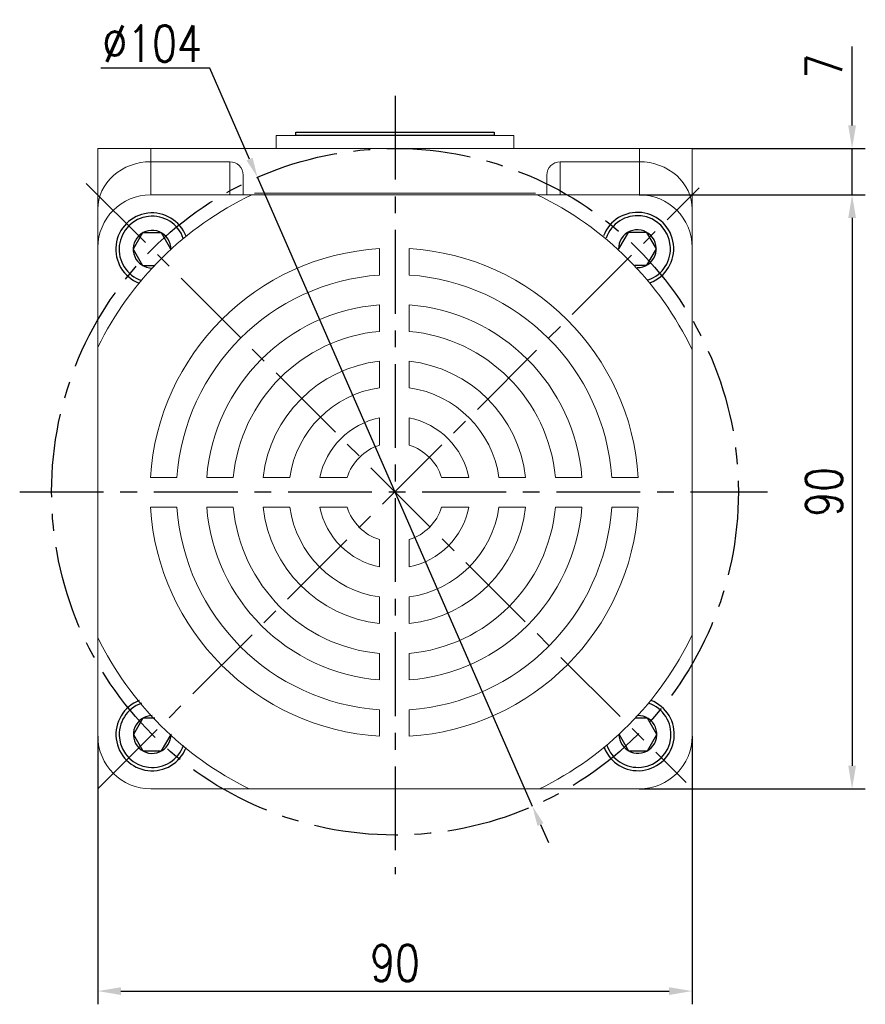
# Model space of a CAD drawing. Header units: inches. Extents: x 837 to 6223, y -2862 to 3098.
# Tile 23 of 139: x 3908 to 4036, y -2464 to -2315. Entities that reach past the tile are written whole.
import ezdxf

# ---------------------------------------------------------------- set-up
doc = ezdxf.new("R2010")
doc.units = ezdxf.units.IN
doc.header["$LTSCALE"] = 10
doc.header["$MEASUREMENT"] = 0
doc.linetypes.add('CENTER', pattern=[10.16, 6.35, -1.27, 1.27, -1.27])
for name, color, linetype in [('1轮廓实线层', 7, 'Continuous'), ('3中心线层', 1, 'CENTER'), ('7标注层', 4, 'Continuous')]:
    doc.layers.add(name, color=color, linetype=linetype)
doc.styles.add('PC_TEXTSTYLE', font='isocp.shx', dxfattribs={"width": 0.8, "bigfont": 'HZFS.SHX'})
doc.styles.add('TH_GBDIM', font='romans.shx', dxfattribs={"width": 0.8, "bigfont": 'gbcbig.shx'})
doc.dimstyles.new('TH_GBDIM', dxfattribs={"dimtxt": 3.5, "dimasz": 2.5, "dimexe": 2, "dimexo": 0, "dimgap": 1, "dimtad": 1, "dimdec": 4, "dimdsep": 46, "dimtxsty": 'TH_GBDIM', "dimcen": 0.09, "dimclrd": 4, "dimclre": 4, "dimclrt": 3, "dimadec": 0, "dimazin": 0, "dimtfac": 1, "dimtdec": 4, "dimtmove": 0, "dimatfit": 3, "dimfxl": 1, "dimtzin": 0, "dimarcsym": 0})
doc.dimstyles.new('直径标注A3', dxfattribs={"dimtxt": 3.5, "dimasz": 3, "dimexe": 2, "dimexo": 0.0625, "dimgap": 1, "dimtad": 1, "dimtih": 1, "dimtoh": 1, "dimdsep": 46, "dimtxsty": 'PC_TEXTSTYLE', "dimsah": 1, "dimcen": 0.09, "dimclrt": 3, "dimadec": 0, "dimazin": 0, "dimtfac": 0.7, "dimtmove": 0, "dimatfit": 0, "dimfxl": 1, "dimtzin": 0, "dimarcsym": 0})

# ---------------------------------------------------------------- blocks, each defined once
blk = doc.blocks.new('*D559')
at = {"layer": '7标注层', "color": 4, "lineweight": -2, "transparency": 16777216}
for p, q in [((3919.91, -2423.6), (3919.91, -2464.23)), ((4009.91, -2423.6), (4009.91, -2464.23)), ((3923.41, -2462.23), (4006.41, -2462.23))]:
    blk.add_line(p, q, dxfattribs=at)
at = {"layer": '7标注层', "color": 4, "transparency": 16777216}
for points in [[(3923.41, -2461.65), (3923.41, -2462.82), (3919.91, -2462.23)], [(4006.41, -2461.65), (4006.41, -2462.82), (4009.91, -2462.23)]]:
    blk.add_solid(points, dxfattribs=at)
at = {"layer": 'Defpoints', "color": 0, "transparency": 16777216}
for p in [(3919.91, -2423.6), (4009.91, -2423.6), (4009.91, -2462.23)]:
    blk.add_point(p, dxfattribs=at)
at = {"layer": '7标注层', "color": 3, "transparency": 16777216, "insert": (3964.91, -2457.98), "char_height": 5.5, "attachment_point": 5, "style": 'TH_GBDIM'}
blk.add_mtext('90', dxfattribs=at)
blk = doc.blocks.new('*D560')
at = {"layer": '7标注层', "color": 4, "lineweight": -2, "transparency": 16777216}
for p, q in [((4001.91, -2341.6), (4036.13, -2341.6)), ((4034.13, -2345.1), (4034.13, -2428.1)), ((4001.91, -2431.6), (4036.13, -2431.6))]:
    blk.add_line(p, q, dxfattribs=at)
at = {"layer": '7标注层', "color": 4, "transparency": 16777216}
for points in [[(4033.55, -2345.1), (4034.72, -2345.1), (4034.13, -2341.6)], [(4033.55, -2428.1), (4034.72, -2428.1), (4034.13, -2431.6)]]:
    blk.add_solid(points, dxfattribs=at)
at = {"layer": 'Defpoints', "color": 0, "transparency": 16777216}
for p in [(4001.91, -2341.6), (4001.91, -2431.6), (4034.13, -2431.6)]:
    blk.add_point(p, dxfattribs=at)
at = {"layer": '7标注层', "color": 3, "transparency": 16777216, "insert": (4029.88, -2386.6), "char_height": 5.5, "attachment_point": 5, "rotation": 90, "style": 'TH_GBDIM'}
blk.add_mtext('90', dxfattribs=at)
blk = doc.blocks.new('*D561')
at = {"layer": '7标注层', "color": 4, "lineweight": -2, "transparency": 16777216}
for p, q in [((4034.13, -2331.1), (4034.13, -2319.16)), ((4009.91, -2334.6), (4036.13, -2334.6)), ((4034.13, -2341.6), (4034.13, -2334.6)), ((4010.97, -2341.6), (4036.13, -2341.6)), ((4034.13, -2345.1), (4034.13, -2348.6))]:
    blk.add_line(p, q, dxfattribs=at)
at = {"layer": '7标注层', "color": 4, "transparency": 16777216}
for points in [[(4033.55, -2331.1), (4034.72, -2331.1), (4034.13, -2334.6)], [(4033.55, -2345.1), (4034.72, -2345.1), (4034.13, -2341.6)]]:
    blk.add_solid(points, dxfattribs=at)
at = {"layer": 'Defpoints', "color": 0, "transparency": 16777216}
for p in [(4009.91, -2334.6), (4010.97, -2341.6), (4034.13, -2341.6)]:
    blk.add_point(p, dxfattribs=at)
at = {"layer": '7标注层', "color": 3, "transparency": 16777216, "insert": (4029.88, -2322.13), "char_height": 5.5, "attachment_point": 5, "rotation": 90, "style": 'TH_GBDIM'}
blk.add_mtext('7', dxfattribs=at)
blk = doc.blocks.new('*D558')
at = {"layer": '7标注层', "color": 0, "lineweight": -2, "transparency": 16777216}
for p, q in [((3936.88, -2322.44), (3920.38, -2322.44)), ((3942.89, -2336.2), (3936.88, -2322.44)), ((3985.73, -2434.25), (3944.09, -2338.95)), ((3986.93, -2437), (3988.13, -2439.74))]:
    blk.add_line(p, q, dxfattribs=at)
at = {"layer": '7标注层', "color": 0, "transparency": 16777216}
for points in [[(3943.35, -2336), (3942.43, -2336.4), (3944.09, -2338.95)], [(3987.39, -2436.8), (3986.48, -2437.2), (3985.73, -2434.25)]]:
    blk.add_solid(points, dxfattribs=at)
at = {"layer": 'Defpoints', "color": 0, "transparency": 16777216}
for p in [(3944.09, -2338.95), (3985.73, -2434.25)]:
    blk.add_point(p, dxfattribs=at)
at = {"layer": '7标注层', "color": 3, "transparency": 16777216, "insert": (3928.13, -2318.69), "char_height": 5.5, "attachment_point": 5, "style": 'TH_GBDIM'}
blk.add_mtext('∅104', dxfattribs=at)

msp = doc.modelspace()

# ---------------------------------------------------------------- linework, layer by layer
at = {"color": 7, "linetype": 'Continuous', "lineweight": 15}
for p, q in [((3946.91337, -2332.59596), (3982.91336, -2332.59596)), ((3919.91336, -2334.59596), (3927.91336, -2334.59596)), ((3919.91336, -2343.765), (3919.91336, -2334.59596)), ((3927.91336, -2334.59596), (3927.91336, -2336.59596)), ((3927.91336, -2334.59596), (4001.91337, -2334.59596)), ((4001.91337, -2336.59596), (4001.91337, -2334.59596)), ((4001.91337, -2334.59596), (4009.91337, -2334.59596)), ((4009.91337, -2334.59596), (4009.91337, -2343.765)), ((3927.91336, -2336.59596), (3927.91336, -2341.59596)), ((3939.91336, -2336.59596), (3927.91336, -2336.59596)), ((3939.91336, -2341.59596), (3939.91336, -2336.59596)), ((3989.91337, -2336.59596), (3989.91337, -2341.59596)), ((3989.91337, -2336.59596), (4001.91337, -2336.59596)), ((4001.91337, -2341.59596), (4001.91337, -2336.59596)), ((3941.91336, -2338.608), (3941.91336, -2341.59596)), ((3987.91336, -2341.59596), (3987.91336, -2338.608)), ((4001.91337, -2341.59596), (3927.91336, -2341.59596)), ((3943.64279, -2341.34596), (3986.18394, -2341.34596)), ((3919.91336, -2349.59596), (3919.91336, -2343.765)), ((4009.91337, -2343.765), (4009.91337, -2349.59596)), ((3919.91336, -2349.59596), (3919.91336, -2347.09596)), ((4009.91337, -2347.09596), (4009.91337, -2349.59596)), ((3919.91336, -2349.59596), (3919.91336, -2423.59596)), ((3962.56619, -2353.76115), (3962.56619, -2349.75283)), ((3967.06619, -2353.76115), (3967.06619, -2349.75283)), ((4009.91337, -2423.59596), (4009.91337, -2349.59596)), ((3962.56619, -2362.28789), (3962.56619, -2358.27331)), ((3967.06619, -2362.28789), (3967.06619, -2358.27331)), ((3962.56619, -2370.84334), (3962.56619, -2366.81132)), ((3967.06619, -2370.84334), (3967.06619, -2366.81132)), ((3962.56619, -2379.52981), (3962.56619, -2375.40661)), ((3967.06619, -2379.52981), (3967.06619, -2375.40661)), ((3931.89299, -2384.43435), (3927.88467, -2384.43435)), ((3936.40515, -2384.43435), (3940.41973, -2384.43435)), ((3944.94316, -2384.43435), (3948.97518, -2384.43435)), ((3957.66165, -2384.43435), (3953.53845, -2384.43435)), ((3971.97074, -2384.43435), (3976.09394, -2384.43435)), ((3980.6572, -2384.43435), (3984.68923, -2384.43435)), ((3989.21266, -2384.43435), (3993.22724, -2384.43435)), ((3997.7394, -2384.43435), (4001.74772, -2384.43435)), ((3931.89299, -2388.93435), (3927.88467, -2388.93435)), ((3936.40515, -2388.93435), (3940.41973, -2388.93435)), ((3944.94316, -2388.93435), (3948.97518, -2388.93435)), ((3957.66165, -2388.93435), (3953.53845, -2388.93435)), ((3971.97074, -2388.93435), (3976.09394, -2388.93435)), ((3980.6572, -2388.93435), (3984.68923, -2388.93435)), ((3989.21266, -2388.93435), (3993.22724, -2388.93435)), ((3997.7394, -2388.93435), (4001.74772, -2388.93435)), ((3962.56619, -2393.8389), (3962.56619, -2397.96209)), ((3967.06619, -2393.8389), (3967.06619, -2397.96209)), ((3962.56619, -2402.52536), (3962.56619, -2406.55739)), ((3967.06619, -2402.52536), (3967.06619, -2406.55739)), ((3962.56619, -2411.08082), (3962.56619, -2415.0954)), ((3967.06619, -2411.08082), (3967.06619, -2415.0954)), ((3962.56619, -2419.60756), (3962.56619, -2423.61588)), ((3967.06619, -2419.60756), (3967.06619, -2423.61588)), ((3927.91336, -2431.59596), (4001.91337, -2431.59596))]:
    msp.add_line(p, q, dxfattribs=at)
for centre, radius, start, end in [((3927.91336, -2349.59596), 8, 90, 180), ((3964.81619, -2386.68435), 50, 115.6085787, 153.9037719), ((3964.81619, -2386.68435), 50, 25.5852807, 64.3914213), ((4001.91336, -2349.59596), 8, 0, 90), ((3964.81619, -2386.68435), 37, 93.4863538, 176.5136462), ((3964.81619, -2386.68435), 37, 3.4863538, 86.5136462), ((3964.81619, -2386.68435), 33, 93.9095635, 176.0904365), ((3964.81619, -2386.68435), 33, 3.9095635, 86.0904365), ((3964.81619, -2386.68435), 28.5, 94.528063, 175.471937), ((3964.81619, -2386.68435), 28.5, 4.528063, 85.471937), ((3964.81619, -2386.68435), 24.5, 95.2692819, 174.7307181), ((3964.81619, -2386.68435), 24.5, 5.2692819, 84.7307181), ((3964.81619, -2386.68435), 20, 96.4594498, 173.5405502), ((3964.81619, -2386.68435), 20, 6.4594498, 83.5405502), ((3964.81619, -2386.68435), 16, 98.0840139, 171.9159861), ((3964.81619, -2386.68435), 16, 8.0840139, 81.9159861), ((3964.81619, -2386.68435), 11.5, 101.2828243, 168.7171757), ((3964.81619, -2386.68435), 11.5, 11.2828243, 78.7171757), ((3964.81619, -2386.68435), 7.5, 107.4576031, 162.5423969), ((3964.81619, -2386.68435), 7.5, 17.4576031, 72.5423969), ((3964.81619, -2386.68435), 37, 183.4863538, 266.5136462), ((3964.81619, -2386.68435), 33, 183.9095635, 266.0904365), ((3964.81619, -2386.68435), 28.5, 184.528063, 265.471937), ((3964.81619, -2386.68435), 24.5, 185.2692819, 264.7307181), ((3964.81619, -2386.68435), 20, 186.4594498, 263.5405502), ((3964.81619, -2386.68435), 16, 188.0840139, 261.9159861), ((3964.81619, -2386.68435), 11.5, 191.2828243, 258.7171757), ((3964.81619, -2386.68435), 7.5, 197.4576031, 252.5423969), ((3964.81619, -2386.68435), 7.5, 287.4576031, 342.5423969), ((3964.81619, -2386.68435), 11.5, 281.2828243, 348.7171757), ((3964.81619, -2386.68435), 16, 278.0840139, 351.9159861), ((3964.81619, -2386.68435), 20, 276.4594498, 353.5405502), ((3964.81619, -2386.68435), 33, 273.9095635, 356.0904365), ((3964.81619, -2386.68435), 37, 273.4863538, 356.5136462), ((3964.81619, -2386.68435), 24.5, 275.2692819, 354.7307181), ((3964.81619, -2386.68435), 28.5, 274.528063, 355.471937), ((3964.81619, -2386.68435), 50, 206.0962281, 243.9266589), ((3964.81619, -2386.68435), 50, 296.0733411, 334.4147193), ((3927.91336, -2423.59596), 8, 180, 270), ((4001.91336, -2423.59596), 8, 270, 0)]:
    msp.add_arc(centre, radius, start, end, dxfattribs=at)
for centre, major_axis, ratio, start_param, end_param in [((3927.91336, -2343.765), (8, 0), 0.896129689, 1.570796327, 3.141592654), ((3939.91336, -2338.608), (0, 2.01204), 0.994016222, 4.71238898, 6.283185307), ((3989.91336, -2338.608), (0, -2.01204), 0.994016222, 3.141592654, 4.71238898), ((4001.91336, -2343.765), (8, 0), 0.896129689, 0, 1.570796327)]:
    msp.add_ellipse(centre, major_axis=major_axis, ratio=ratio, start_param=start_param, end_param=end_param, dxfattribs=at)
for points in [[(3946.91337, -2332.59596), (3946.91337, -2334.59596)], [(3982.91336, -2334.59596), (3982.91336, -2332.59596)]]:
    msp.add_open_spline(points, degree=1, dxfattribs=at)
at = {"layer": '1轮廓实线层'}
for p, q in [((3949.91336, -2332.59596), (3949.91336, -2332.09596)), ((3949.91336, -2332.09596), (3979.91336, -2332.09596)), ((3979.91336, -2332.59596), (3949.91336, -2332.59596)), ((3979.91336, -2332.09596), (3979.91336, -2332.59596)), ((3926.69364, -2347.36975), (3925.26364, -2349.84659)), ((3929.55364, -2347.36975), (3926.69364, -2347.36975)), ((3930.98364, -2349.84659), (3929.55364, -2347.36975)), ((4000.1958, -2347.29255), (3998.7658, -2349.76938)), ((4003.0558, -2347.29255), (4000.1958, -2347.29255)), ((4004.4858, -2349.76938), (4003.0558, -2347.29255)), ((3925.26364, -2349.84659), (3926.69364, -2352.32342)), ((3930.96436, -2349.88), (3930.98364, -2349.84659)), ((3998.7658, -2349.76938), (3998.8124, -2349.85009)), ((4003.0558, -2352.24621), (4004.4858, -2349.76938)), ((3926.69364, -2352.32342), (3928.49862, -2352.32342)), ((4001.23768, -2352.24621), (4003.0558, -2352.24621)), ((3926.71264, -2420.88751), (3925.28264, -2423.36435)), ((3928.51653, -2420.88751), (3926.71264, -2420.88751)), ((4003.1343, -2420.86729), (4001.31166, -2420.86729)), ((4004.5643, -2423.34412), (4003.1343, -2420.86729)), ((3925.28264, -2423.36435), (3926.71264, -2425.84118)), ((3929.57264, -2425.84118), (3931.00264, -2423.36435)), ((3931.00264, -2423.36435), (3930.98155, -2423.32782)), ((3998.88366, -2423.27594), (3998.8443, -2423.34412)), ((3998.8443, -2423.34412), (4000.2743, -2425.82095)), ((4003.1343, -2425.82095), (4004.5643, -2423.34412)), ((3926.71264, -2425.84118), (3929.57264, -2425.84118)), ((4000.2743, -2425.82095), (4003.1343, -2425.82095))]:
    msp.add_line(p, q, dxfattribs=at)
for centre, radius, start, end in [((3928.12364, -2349.84659), 5.5, 20.917377, 249.1317892), ((4001.6258, -2349.76938), 5.5, 290.8390044, 159.3251244), ((3928.12364, -2349.84659), 5, 18.9722169, 251.0769493), ((4001.6258, -2349.76938), 5, 288.8776932, 161.2864356), ((3928.12364, -2349.84659), 2.86, 359.6869279, 270.3622382), ((4001.6258, -2349.76938), 2.86, 269.4028564, 180.7612725), ((3928.14264, -2423.36435), 5.5, 110.8977948, 339.1122772), ((3928.14264, -2423.36435), 5, 108.9526305, 341.0574415), ((4001.7043, -2423.34412), 5.5, 200.7969738, 69.283384), ((4001.7043, -2423.34412), 5, 198.8356453, 71.2447125), ((3928.14264, -2423.36435), 2.86, 89.6672928, 0.3427792), ((4001.7043, -2423.34412), 2.86, 179.360605, 90.7197528)]:
    msp.add_arc(centre, radius, start, end, dxfattribs=at)
at = {"layer": '3中心线层', "ltscale": 0.2}
for p, q in [((3964.91336, -2326.59903), (3964.91336, -2444.5272)), ((3918.13771, -2339.87194), (4009.00251, -2430.63408)), ((3919.91336, -2431.59507), (4010.96951, -2340.52292)), ((3908.07302, -2386.59596), (4021.32339, -2386.59596))]:
    msp.add_line(p, q, dxfattribs=at)
msp.add_circle((3964.91336, -2386.59596), 52, dxfattribs=at)

# ---------------------------------------------------------------- dimensions: what is measured, and where the dimension line sits
at = {"layer": '7标注层'}
dim = msp.add_diameter_dim_2p(p1=(3985.7327, -2434.24631), p2=(3944.09403, -2338.94562), dimstyle='直径标注A3', override={"dimtxt": 5.5, "dimasz": 3, "dimgap": 1, "dimtad": 1, "dimjust": 0, "dimdec": 2, "dimlfac": 1, "dimtxsty": 'TH_GBDIM', "dimse1": 0, "dimse2": 0, "dimsd1": 0, "dimsd2": 0, "dimadec": 2}, dxfattribs=at)
dim.commit()
dim.dimension.update_dxf_attribs({"geometry": '*D558', "text_midpoint": (3928.12836, -2322.43616), "dimtype": 163})
for base, p1, p2, picture, middle in [((4034.13176, -2341.59596), (4009.91337, -2334.59596), (4010.96951, -2341.59596), '*D561', (4034.13176, -2322.12929)), ((4034.13176, -2431.59596), (4001.91336, -2341.59596), (4001.91336, -2431.59596), '*D560', (4034.13176, -2386.59596))]:
    dim = msp.add_linear_dim(base=base, p1=p1, p2=p2, angle=90, dimstyle='TH_GBDIM', override={"dimtxt": 5.5, "dimasz": 3.5, "dimgap": 1.5, "dimdec": 1, "dimadec": 1}, dxfattribs=at)
    dim.commit()
    dim.dimension.update_dxf_attribs({"geometry": picture, "text_midpoint": middle, "dimtype": 160})
dim = msp.add_linear_dim(base=(4009.91337, -2462.23321), p1=(3919.91336, -2423.59596), p2=(4009.91337, -2423.59596), dimstyle='TH_GBDIM', override={"dimtxt": 5.5, "dimasz": 3.5, "dimgap": 1.5, "dimdec": 1, "dimadec": 1}, dxfattribs=at)
dim.commit()
dim.dimension.update_dxf_attribs({"geometry": '*D559', "text_midpoint": (3964.91337, -2462.23321), "dimtype": 160})

doc.saveas('drawing.dxf')
